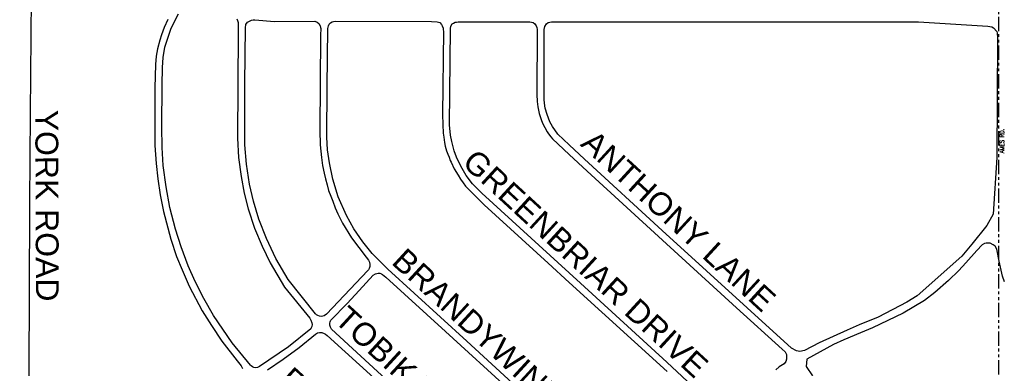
# Model space of a CAD drawing. Header units: feet. Extents: x 2021059 to 2089059, y 513864 to 581864.
# Tile 9 of 16: x 2034640 to 2038087, y 536063 to 537282. Entities that reach past the tile are written whole.
import ezdxf

# ---------------------------------------------------------------- set-up
doc = ezdxf.new("R2010")
doc.units = ezdxf.units.FT
doc.header["$LTSCALE"] = 100
doc.header["$MEASUREMENT"] = 0
doc.linetypes.add('PHANTOM', pattern=[2.5, 1.25, -0.25, 0.25, -0.25, 0.25, -0.25])
for name, color, linetype in [('DIVISIONS', 2, 'PHANTOM'), ('ROAD', 4, 'Continuous'), ('ROAD-NAME', 4, 'Continuous'), ('ROADNAME', 5, 'Continuous')]:
    doc.layers.add(name, color=color, linetype=linetype)
doc.styles.add('Romans', font='romans.shx')
doc.styles.get("Standard").update_dxf_attribs({"font": 'arial.ttf'})

msp = doc.modelspace()

# ---------------------------------------------------------------- linework, layer by layer
at = {"layer": 'DIVISIONS', "ltscale": 0.4, "flags": 128}
msp.add_lwpolyline([(2029774.8, 533760.1), (2031577.4, 533754.4), (2036563.5, 533738.5), (2038067.2, 533733.8), (2038067.2, 535173), (2038067.2, 538737.6), (2038803.1, 538734.5), (2038803.2, 539161.9), (2038803.9, 541286.7)], dxfattribs=at)
at = {"layer": 'ROAD'}
for p, q in [((2034677.9, 536953.5), (2034681.2, 537412.1)), ((2035181.6, 537274.8), (2035196.4, 537302.4)), ((2035158.3, 537282.2), (2035146.2, 537254.4)), ((2035169.2, 537248), (2035181.6, 537274.8)), ((2035400, 537284.7), (2035403, 537279)), ((2035403, 537279), (2035404.5, 537271.5)), ((2035404.5, 537271.5), (2035404.4, 537239.7)), ((2035430.4, 537253.2), (2035431.8, 537264.8)), ((2035431.8, 537264.8), (2035437.6, 537272.5)), ((2035437.6, 537272.5), (2035444.2, 537276.2)), ((2035444.2, 537276.2), (2035451.9, 537279.5)), ((2035451.9, 537279.5), (2035457.3, 537280.9)), ((2035457.3, 537280.9), (2035462.7, 537280.8)), ((2035462.7, 537280.8), (2035532.4, 537275.8)), ((2035532.4, 537275.8), (2035673.3, 537276.1)), ((2035673.3, 537276.1), (2035681, 537273.4)), ((2035681, 537273.4), (2035687.7, 537267.8)), ((2035687.7, 537267.8), (2035691.9, 537260.6)), ((2035691.9, 537260.6), (2035693.2, 537254.8)), ((2035719.1, 537251.2), (2035720.7, 537260.2)), ((2035720.7, 537260.2), (2035723.6, 537266.2)), ((2035723.6, 537266.2), (2035728.3, 537270.4)), ((2035728.3, 537270.4), (2035733.7, 537274)), ((2035733.7, 537274), (2035738.4, 537275.6)), ((2035738.4, 537275.6), (2035746.3, 537276.2)), ((2035746.3, 537276.2), (2036081, 537275.7)), ((2036081, 537275.7), (2036101.2, 537274.5)), ((2036101.2, 537274.5), (2036110.9, 537271.3)), ((2036110.9, 537271.3), (2036117, 537264.6)), ((2036117, 537264.6), (2036119.3, 537260)), ((2036119.3, 537260), (2036121.9, 537252.1)), ((2036147.7, 537250.9), (2036149.5, 537259.5)), ((2036149.5, 537259.5), (2036154.2, 537267.4)), ((2036154.2, 537267.4), (2036158.2, 537269.9)), ((2036158.2, 537269.9), (2036164.8, 537272.7)), ((2036164.8, 537272.7), (2036169.1, 537273.3)), ((2036169.1, 537273.3), (2036175.2, 537273.9)), ((2036175.2, 537273.9), (2036425.9, 537274.1)), ((2036425.9, 537274.1), (2036437.6, 537271.5)), ((2036437.6, 537271.5), (2036443.7, 537267)), ((2036443.7, 537267), (2036447.6, 537260)), ((2036447.6, 537260), (2036450, 537254.3)), ((2036476.2, 537247), (2036478.3, 537258.1)), ((2036478.3, 537258.1), (2036483.8, 537267.1)), ((2036483.8, 537267.1), (2036490.2, 537272)), ((2036490.2, 537272), (2036495.8, 537273.5)), ((2036495.8, 537273.5), (2036501, 537273.7)), ((2036501, 537273.7), (2036563.5, 537273.9)), ((2036563.5, 537273.9), (2036863.9, 537274.4)), ((2036863.9, 537274.4), (2037106.8, 537274.4)), ((2037106.8, 537274.4), (2037493.4, 537274.4)), ((2037493.4, 537274.4), (2037786.2, 537274)), ((2037786.2, 537274), (2038028.8, 537259)), ((2038028.8, 537259), (2038042.8, 537256.9)), ((2035136, 537228.5), (2035130.1, 537209.8)), ((2035146.2, 537254.4), (2035136, 537228.5)), ((2035157, 537214.1), (2035169.2, 537248)), ((2035404.4, 537239.7), (2035402.4, 536867.8)), ((2035428.2, 537059), (2035430.4, 537253.2)), ((2035693.3, 537227.8), (2035691.2, 536893.9)), ((2035693.2, 537254.8), (2035693.6, 537250.4)), ((2035693.6, 537250.4), (2035693.3, 537227.8)), ((2035716.4, 537046.6), (2035719.1, 537251.2)), ((2036123.1, 537241.4), (2036120.3, 536949.9)), ((2036121.9, 537252.1), (2036122.8, 537246.1)), ((2036122.8, 537246.1), (2036123.1, 537241.4)), ((2036145.1, 536913.8), (2036147.7, 537250.9)), ((2036451.6, 537246.9), (2036449.9, 537020.2)), ((2036450, 537254.3), (2036451.6, 537246.9)), ((2036475.6, 537014), (2036476.2, 537247)), ((2038042.8, 537256.9), (2038049.3, 537253)), ((2038049.3, 537253), (2038060.3, 537240.7)), ((2038060.3, 537240.7), (2038061.8, 537235.6)), ((2038061.8, 537235.6), (2038062.6, 537216.9)), ((2035130.1, 537209.8), (2035122.8, 537180.3)), ((2035148.5, 537185.5), (2035157, 537214.1)), ((2038062.6, 537216.9), (2038060, 536799.2)), ((2035118.3, 537154.4), (2035114.9, 537125)), ((2035122.8, 537180.3), (2035118.3, 537154.4)), ((2035142.2, 537149.2), (2035148.5, 537185.5)), ((2035114.9, 537125), (2035113.4, 537042.9)), ((2035140, 537114.5), (2035142.2, 537149.2)), ((2035138.5, 537052.7), (2035140, 537114.5)), ((2035137.6, 536907.1), (2035138.5, 537052.7)), ((2035428, 536843.6), (2035428.2, 537059)), ((2035113.4, 537042.9), (2035112.9, 536842.1)), ((2035715.5, 536870.3), (2035716.4, 537046.6)), ((2036449.9, 537020.2), (2036451.1, 536995.5)), ((2036451.1, 536995.5), (2036453.3, 536977.2)), ((2036476.3, 537002.4), (2036475.6, 537014)), ((2036477.3, 536990), (2036476.3, 537002.4)), ((2036479.9, 536971.9), (2036477.3, 536990)), ((2034675.5, 536640.8), (2034677.9, 536953.5)), ((2036120.3, 536949.9), (2036120.6, 536915.1)), ((2036453.3, 536977.2), (2036458.1, 536954)), ((2036458.1, 536954), (2036465.1, 536933)), ((2036485.9, 536949.6), (2036479.9, 536971.9)), ((2036495.7, 536924.7), (2036485.9, 536949.6)), ((2036120.6, 536915.1), (2036122.4, 536885)), ((2036147.6, 536877.9), (2036145.1, 536913.8)), ((2036465.1, 536933), (2036470.3, 536919.9)), ((2036470.3, 536919.9), (2036477.7, 536904.7)), ((2036504.6, 536908.6), (2036495.7, 536924.7)), ((2035138.4, 536835.3), (2035137.6, 536907.1)), ((2035691.2, 536893.9), (2035692.2, 536843.8)), ((2036122.4, 536885), (2036124.2, 536870.6)), ((2036152.9, 536855.3), (2036147.6, 536877.9)), ((2036477.7, 536904.7), (2036486.4, 536889)), ((2036486.4, 536889), (2036491.5, 536882.3)), ((2036491.5, 536882.3), (2036499.4, 536872.2)), ((2036524, 536881.9), (2036504.6, 536908.6)), ((2036563.5, 536844.2), (2036524, 536881.9)), ((2035402.4, 536867.8), (2035406, 536800.3)), ((2035433.5, 536776), (2035428, 536843.6)), ((2035692.2, 536843.8), (2035696.5, 536800.3)), ((2035717.5, 536826.6), (2035715.5, 536870.3)), ((2036124.2, 536870.6), (2036127.2, 536852.4)), ((2036127.2, 536852.4), (2036129.9, 536839.8)), ((2036161.4, 536822.8), (2036152.9, 536855.3)), ((2036499.4, 536872.2), (2036505.5, 536864.7)), ((2036505.5, 536864.7), (2036563.5, 536810.2)), ((2036616.7, 536793.6), (2036563.5, 536844.2)), ((2035112.9, 536842.1), (2035117.2, 536778.8)), ((2035142.6, 536771.7), (2035138.4, 536835.3)), ((2035723.9, 536780.8), (2035717.5, 536826.6)), ((2036129.9, 536839.8), (2036134.5, 536823.3)), ((2036134.5, 536823.3), (2036138.5, 536811.1)), ((2036138.5, 536811.1), (2036142.9, 536800.7)), ((2036169.6, 536801.1), (2036161.4, 536822.8)), ((2036563.5, 536810.2), (2036626.2, 536751.5)), ((2035117.2, 536778.8), (2035123.4, 536725.4)), ((2035406, 536800.3), (2035415.1, 536733.7)), ((2035443.9, 536707.1), (2035433.5, 536776)), ((2035696.5, 536800.3), (2035700.3, 536771.9)), ((2035735.8, 536723.8), (2035723.9, 536780.8)), ((2036142.9, 536800.7), (2036147.3, 536789.8)), ((2036147.3, 536789.8), (2036150.4, 536783.1)), ((2036150.4, 536783.1), (2036160.6, 536760.7)), ((2036184.2, 536769.6), (2036169.6, 536801.1)), ((2036889.1, 536544.7), (2036616.7, 536793.6)), ((2038060, 536799.2), (2038047.6, 536601.4)), ((2035152.2, 536696.9), (2035142.6, 536771.7)), ((2035700.3, 536771.9), (2035705.4, 536745.3)), ((2035705.4, 536745.3), (2035709.9, 536725.6)), ((2036160.6, 536760.7), (2036174.5, 536737.6)), ((2036203.2, 536737.4), (2036184.2, 536769.6)), ((2036626.2, 536751.5), (2036890.3, 536511.1)), ((2035123.4, 536725.4), (2035132, 536669.4)), ((2035415.1, 536733.7), (2035426.2, 536674.8)), ((2035458.3, 536647.6), (2035443.9, 536707.1)), ((2035709.9, 536725.6), (2035716, 536703.9)), ((2035755.1, 536662.2), (2035735.8, 536723.8)), ((2036174.5, 536737.6), (2036183.2, 536724.3)), ((2036183.2, 536724.3), (2036191.8, 536711.3)), ((2036191.8, 536711.3), (2036200.7, 536699.4)), ((2036224.9, 536707.6), (2036203.2, 536737.4)), ((2036257.6, 536675.4), (2036224.9, 536707.6)), ((2035165.8, 536624.8), (2035152.2, 536696.9)), ((2035426.2, 536674.8), (2035439.9, 536620.8)), ((2035716, 536703.9), (2035721.3, 536684.4)), ((2035721.3, 536684.4), (2035728.7, 536664)), ((2036200.7, 536699.4), (2036265.7, 536634.3)), ((2036563.5, 536396.7), (2036257.6, 536675.4)), ((2034673.8, 536321.2), (2034675.5, 536640.8)), ((2035132, 536669.4), (2035143.5, 536611.5)), ((2035477.5, 536584), (2035458.3, 536647.6)), ((2035728.7, 536664), (2035735.6, 536646.6)), ((2035735.6, 536646.6), (2035744.7, 536623.9)), ((2035783.7, 536597.5), (2035755.1, 536662.2)), ((2035143.5, 536611.5), (2035169.6, 536514.1)), ((2035185.4, 536549.4), (2035165.8, 536624.8)), ((2035439.9, 536620.8), (2035461.5, 536552.1)), ((2035744.7, 536623.9), (2035753.5, 536602.4)), ((2035753.5, 536602.4), (2035770.1, 536570.3)), ((2036265.7, 536634.3), (2036489.4, 536430.5)), ((2035504.3, 536516.3), (2035477.5, 536584)), ((2035770.1, 536570.3), (2035801.8, 536518.7)), ((2035810.2, 536550.5), (2035783.7, 536597.5)), ((2038047.6, 536601.4), (2038024.9, 536561.6)), ((2035205.4, 536486.9), (2035185.4, 536549.4)), ((2035461.5, 536552.1), (2035488.6, 536489.2)), ((2035840.7, 536504.6), (2035810.2, 536550.5)), ((2037341.3, 536132.8), (2036889.1, 536544.7)), ((2038024.9, 536561.6), (2037972.6, 536496.3)), ((2035169.6, 536514.1), (2035189.4, 536454)), ((2035537.1, 536446.3), (2035504.3, 536516.3)), ((2035801.8, 536518.7), (2035852.5, 536451.2)), ((2035873.8, 536464.1), (2035840.7, 536504.6)), ((2036890.3, 536511.1), (2037148.8, 536274.5)), ((2038017.5, 536498.7), (2038009.3, 536494.4)), ((2038023.4, 536500.4), (2038017.5, 536498.7)), ((2038028.7, 536500.7), (2038023.4, 536500.4)), ((2038037.1, 536499.9), (2038028.7, 536500.7)), ((2038048.1, 536494.8), (2038037.1, 536499.9)), ((2035230.1, 536421.4), (2035205.4, 536486.9)), ((2035488.6, 536489.2), (2035517, 536431.2)), ((2037972.6, 536496.3), (2037937.8, 536454.7)), ((2037990.7, 536474.1), (2037951.6, 536431)), ((2038009.3, 536494.4), (2037990.7, 536474.1)), ((2038054.7, 536489.7), (2038048.1, 536494.8)), ((2038060.7, 536479.7), (2038054.7, 536489.7)), ((2038068.4, 536437.6), (2038060.7, 536479.7)), ((2035189.4, 536454), (2035208.3, 536406.9)), ((2035517, 536431.2), (2035567.1, 536346.8)), ((2035580.2, 536373.5), (2035537.1, 536446.3)), ((2035852.5, 536451.2), (2035860.6, 536440.9)), ((2035860.6, 536440.9), (2035864.9, 536433.6)), ((2035864.9, 536433.6), (2035866, 536426)), ((2035928.7, 536409.2), (2035873.8, 536464.1)), ((2036489.4, 536430.5), (2036563.5, 536363)), ((2037937.8, 536454.7), (2037781, 536316.2)), ((2037951.6, 536431), (2037927.4, 536404.1)), ((2038080.7, 536385.1), (2038068.4, 536437.6)), ((2035208.3, 536406.9), (2035233.8, 536350.3)), ((2035254.1, 536366.4), (2035230.1, 536421.4)), ((2035858.8, 536405.2), (2035713.6, 536251.6)), ((2035860.6, 536407.2), (2035858.8, 536405.2)), ((2035863.2, 536411.8), (2035860.6, 536407.2)), ((2035865.1, 536418.5), (2035863.2, 536411.8)), ((2035866, 536426), (2035865.1, 536418.5)), ((2035886, 536393.3), (2035894.8, 536395.3)), ((2035894.8, 536395.3), (2035900.8, 536395)), ((2036205.4, 536157.2), (2035928.7, 536409.2)), ((2036603.1, 536360.6), (2036563.5, 536396.7)), ((2037927.4, 536404.1), (2037890.9, 536370.1)), ((2035284, 536306.9), (2035254.1, 536366.4)), ((2035675.4, 536253.6), (2035580.2, 536373.5)), ((2035828, 536334.7), (2035877.1, 536388.3)), ((2035877.1, 536388.3), (2035886, 536393.3)), ((2035900.8, 536395), (2035906, 536393.1)), ((2035906, 536393.1), (2035910.4, 536390.8)), ((2035910.4, 536390.8), (2035921.8, 536381.1)), ((2035921.8, 536381.1), (2036130.2, 536191.2)), ((2036563.5, 536363), (2036906.2, 536050.9)), ((2037890.9, 536370.1), (2037843, 536327.4)), ((2038087.6, 536364.7), (2038080.7, 536385.1)), ((2035233.8, 536350.3), (2035279.3, 536264.1)), ((2035567.1, 536346.8), (2035655.6, 536237.6)), ((2035786.2, 536289.4), (2035828, 536334.7)), ((2036905.1, 536084.1), (2036603.1, 536360.6)), ((2037843, 536327.4), (2037806.7, 536299.5)), ((2034672.7, 536063.2), (2034673.8, 536321.2)), ((2035318.5, 536247.2), (2035284, 536306.9)), ((2037745.7, 536293.5), (2037644.7, 536241.5)), ((2037806.7, 536299.5), (2037733.1, 536255.1)), ((2037781, 536316.2), (2037745.7, 536293.5)), ((2035279.3, 536264.1), (2035311.1, 536212.2)), ((2035728.7, 536230.6), (2035786.2, 536289.4)), ((2037148.8, 536274.5), (2037308.5, 536129.7)), ((2035383.5, 536152), (2035318.5, 536247.2)), ((2035655.6, 536237.6), (2035659.7, 536231.4)), ((2035659.7, 536231.4), (2035663.1, 536221.9)), ((2035679.5, 536249.9), (2035675.4, 536253.6)), ((2035683.4, 536247.1), (2035679.5, 536249.9)), ((2035689.3, 536244.8), (2035683.4, 536247.1)), ((2035696, 536243.9), (2035689.3, 536244.8)), ((2035705.4, 536245.9), (2035696, 536243.9)), ((2035713.6, 536251.6), (2035705.4, 536245.9)), ((2035725.2, 536220.7), (2035726.3, 536225.5)), ((2035726.3, 536225.5), (2035727.7, 536229.2)), ((2035727.7, 536229.2), (2035728.7, 536230.6)), ((2037644.7, 536241.5), (2037579, 536214.7)), ((2037733.1, 536255.1), (2037625.6, 536204)), ((2035311.1, 536212.2), (2035347.7, 536158)), ((2035658.7, 536201.1), (2035581.3, 536138)), ((2035660.7, 536204.7), (2035658.7, 536201.1)), ((2035662.9, 536209), (2035660.7, 536204.7)), ((2035663.5, 536215.4), (2035662.9, 536209)), ((2035663.1, 536221.9), (2035663.5, 536215.4)), ((2035725.5, 536213.9), (2035725.2, 536220.7)), ((2035727.8, 536206.9), (2035725.5, 536213.9)), ((2035731.8, 536199.3), (2035727.8, 536206.9)), ((2035986.8, 535965.2), (2035731.8, 536199.3)), ((2036130.2, 536191.2), (2036363.3, 535979.2)), ((2037536, 536196.1), (2037439.1, 536151.8)), ((2037579, 536214.7), (2037536, 536196.1)), ((2037625.6, 536204), (2037583.5, 536186.7)), ((2035347.7, 536158), (2035401.1, 536089)), ((2035618.1, 536135), (2035675.3, 536182.5)), ((2035675.3, 536182.5), (2035682.8, 536186.6)), ((2035682.8, 536186.6), (2035689.7, 536188.4)), ((2035689.7, 536188.4), (2035697.8, 536188)), ((2035697.8, 536188), (2035700.5, 536186.8)), ((2035700.5, 536186.8), (2035703.5, 536185.2)), ((2035703.5, 536185.2), (2035710.7, 536181.9)), ((2035710.7, 536181.9), (2035715.9, 536177.9)), ((2035715.9, 536177.9), (2035892.3, 536017.6)), ((2036502, 535886.3), (2036205.4, 536157.2)), ((2037525, 536162.4), (2037488.3, 536146.2)), ((2037583.5, 536186.7), (2037525, 536162.4)), ((2035448.3, 536073.9), (2035383.5, 536152)), ((2035581.3, 536138), (2035479.6, 536068.4)), ((2035562.7, 536094.4), (2035618.1, 536135)), ((2037308.5, 536129.7), (2037319.2, 536120.2)), ((2037319.2, 536120.2), (2037324.6, 536110.9)), ((2037359.2, 536123.5), (2037341.3, 536132.8)), ((2037370.6, 536121.7), (2037359.2, 536123.5)), ((2037387.3, 536124.9), (2037370.6, 536121.7)), ((2037439.1, 536151.8), (2037387.3, 536124.9)), ((2037488.3, 536146.2), (2037395.2, 536094.8)), ((2035401.1, 536089), (2035415.5, 536071.6)), ((2035507.7, 536057.5), (2035562.7, 536094.4)), ((2037322, 536086), (2037315.9, 536078.8)), ((2037324.7, 536094.8), (2037322, 536086)), ((2037324.6, 536110.9), (2037324.7, 536094.8)), ((2037395.2, 536094.8), (2037392.5, 536069)), ((2034671.8, 535886.5), (2034672.7, 536063.2)), ((2035415.5, 536071.6), (2035419.7, 536062.1)), ((2035450.8, 536071.6), (2035448.3, 536073.9)), ((2035455.2, 536068.3), (2035450.8, 536071.6)), ((2035459.7, 536065.8), (2035455.2, 536068.3)), ((2035464.5, 536064.2), (2035459.7, 536065.8)), ((2035472, 536065.6), (2035464.5, 536064.2)), ((2035479.6, 536068.4), (2035472, 536065.6)), ((2037081.1, 535920.7), (2036905.1, 536084.1)), ((2037298.8, 536067.4), (2037286.9, 536057.4)), ((2037315.9, 536078.8), (2037298.8, 536067.4)), ((2037392.5, 536069), (2037415.1, 536036.1))]:
    msp.add_line(p, q, dxfattribs=at)

# ---------------------------------------------------------------- texts
at = {"layer": 'ROAD-NAME', "style": 'Romans', "width": 0.9}
msp.add_text('AMES RD.', height=14.96, rotation=90, dxfattribs=at).set_placement((2038085.6, 536814.3))
at = {"layer": 'ROADNAME'}
for s, rotation, p in [('YORK ROAD', 270.2046, (2034694.6, 536966.8)), ('ANTHONY LANE', 317.3944, (2036599.8, 536843.3)), ('GREENBRIAR DRIVE', 317.3944, (2036184.9, 536776.3)), ('BRANDYWINE LANE', 317.3944, (2035937.8, 536430.1)), ('TOBIK TRAIL', 317.3944, (2035737, 536227.9)), ('REID DRIVE', 317.3944, (2035542, 536014.7))]:
    msp.add_text(s, height=80, rotation=rotation, dxfattribs=at).set_placement(p)

doc.saveas('drawing.dxf')
